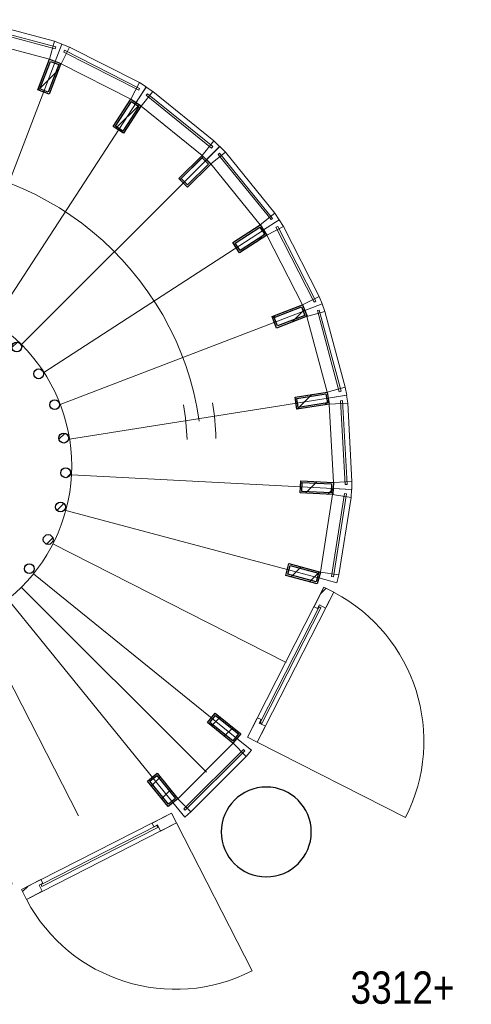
# Model space of a CAD drawing. Header units: millimetres. Extents: x 274611 to 571164, y 158736 to 298905.
# Tile 71 of 172: x 502717 to 505477, y 197127 to 203153. Entities that reach past the tile are written whole.
import ezdxf

# ---------------------------------------------------------------- set-up
doc = ezdxf.new("R2010")
doc.units = ezdxf.units.MM
doc.header["$LTSCALE"] = 400
for name, color, linetype, lineweight in [('Binnenkozijnen', 140, 'Continuous', 15), ('mat-beton (ihwg)', 5, 'Continuous', 25), ('mat-glas-hor', 5, 'Continuous', 15), ('mat-naaldhout', 140, 'Continuous', 15), ('mat-staal', 5, 'Continuous', 25), ('None', 7, 'Continuous', 9), ('Tekst', 140, 'Continuous', 15)]:
    doc.layers.add(name, color=color, linetype=linetype, lineweight=lineweight)
doc.styles.add('Arial Narrow', font='ARIALN.TTF', dxfattribs={"height": 222.25})

# ---------------------------------------------------------------- blocks, each defined once
blk = doc.blocks.new('Kolom O 550')
at = {"layer": 'mat-beton (ihwg)', "lineweight": 25}
blk.add_circle((0, 0), 275, dxfattribs=at)
blk = doc.blocks.new('*X1071')
at = {"layer": 'None', "lineweight": 9}
blk.add_line((-7209.5, -987), (-7171.7, -949.2), dxfattribs=at)
blk = doc.blocks.new('*X1072')
at = {"layer": 'None', "lineweight": 25}
blk.add_line((-7389.7, -1591.4), (-7376.4, -1578.2), dxfattribs=at)
blk = doc.blocks.new('*X1073')
at = {"layer": 'None', "lineweight": 9}
blk.add_line((-7414.1, -1757.2), (-7410.5, -1753.7), dxfattribs=at)
blk = doc.blocks.new('*X1074')
at = {"layer": 'None', "lineweight": 9}
blk.add_line((-7364, -1990), (-7326.7, -1952.7), dxfattribs=at)
blk = doc.blocks.new('*X1075')
at = {"layer": 'None', "lineweight": 9}
blk.add_line((-7267.4, -2176.3), (-7231.9, -2140.8), dxfattribs=at)
blk = doc.blocks.new('*X1076')
at = {"layer": 'None', "lineweight": 9}
blk.add_line((-7131.6, -2323.2), (-7115, -2306.7), dxfattribs=at)
blk = doc.blocks.new('*X1077')
at = {"layer": 'None', "lineweight": 9}
blk.add_line((-6573.1, -2613.3), (-6546.9, -2587.1), dxfattribs=at)
blk = doc.blocks.new('*X1078')
at = {"layer": 'None', "lineweight": 9}
blk.add_line((-6333.9, -2657), (-6301.4, -2624.4), dxfattribs=at)
blk = doc.blocks.new('*X1079')
at = {"layer": 'None', "lineweight": 25}
blk.add_line((-6146, -2610.5), (-6104.2, -2568.6), dxfattribs=at)
blk = doc.blocks.new('*X1080')
at = {"layer": 'None', "lineweight": 9}
blk.add_line((-5937, -2542.9), (-5896.9, -2502.8), dxfattribs=at)
blk = doc.blocks.new('*X1081')
at = {"layer": 'None', "lineweight": 9}
blk.add_line((-5492.5, -2098.4), (-5454, -2059.8), dxfattribs=at)
blk = doc.blocks.new('*X1082')
at = {"layer": 'None', "lineweight": 25}
blk.add_line((-5428.3, -1892.7), (-5385.9, -1850.3), dxfattribs=at)
blk = doc.blocks.new('*X1083')
at = {"layer": 'None', "lineweight": 9}
blk.add_line((-5368.1, -1691.1), (-5345.4, -1668.4), dxfattribs=at)
blk = doc.blocks.new('*X1084')
at = {"layer": 'None', "lineweight": 9}
blk.add_line((-5416, -1456.2), (-5380.4, -1420.6), dxfattribs=at)
blk = doc.blocks.new('*X1085')
at = {"layer": 'None', "lineweight": 9}
blk.add_line((-5563.5, -1038), (-5558.2, -1032.7), dxfattribs=at)
blk = doc.blocks.new('*X1086')
at = {"layer": 'None', "lineweight": 9}
blk.add_line((-5703.9, -895.6), (-5670.6, -862.2), dxfattribs=at)
blk = doc.blocks.new('*X1087')
at = {"layer": 'None', "lineweight": 9}
blk.add_line((-5865.6, -774.4), (-5824.5, -733.3), dxfattribs=at)
blk = doc.blocks.new('*X1088')
at = {"layer": 'None', "lineweight": 9}
blk.add_line((-6054.3, -680.2), (-6012.7, -638.7), dxfattribs=at)
blk = doc.blocks.new('*X1089')
at = {"layer": 'None', "lineweight": 9}
blk.add_line((-6264.5, -607.7), (-6236.5, -579.7), dxfattribs=at)
blk = doc.blocks.new('*X1090')
at = {"layer": 'None', "lineweight": 9}
blk.add_line((-7059.7, -837.2), (-7021.3, -798.8), dxfattribs=at)
blk = doc.blocks.new('*U1091')
at = {"layer": 'mat-staal', "lineweight": 25}
for centre in [(-6446.6, -599.4), (-6234.6, -609.6), (-6656.1, -633.6), (-6029.3, -663.6), (-6854, -710.6), (-5839.7, -759.2), (-7031.5, -827), (-5674.1, -892), (-7180.9, -977.8), (-5539.8, -1056.4), (-7295.8, -1156.3), (-5442.6, -1245.1), (-7371, -1354.8), (-5386.7, -1449.9), (-7403.2, -1564.7), (-5374.7, -1661.9), (-7391.2, -1776.6), (-5406.9, -1871.7), (-7335.3, -1981.4), (-5482.1, -2070.2), (-7238.1, -2170.1), (-5596.9, -2248.8), (-7103.8, -2334.5), (-5746.4, -2399.5), (-6938.2, -2467.4), (-5923.9, -2516), (-6748.6, -2562.9), (-6543.3, -2616.9), (-6121.7, -2592.9), (-6331.3, -2627.1)]:
    blk.add_circle(centre, 30, dxfattribs=at)
at = {"layer": 'None', "color": 43, "linetype": 'Continuous', "lineweight": 9}
for p, q in [((-6527.2, 1026.4), (-6443, -571.4)), ((-5974, 997.4), (-6223.8, -583)), ((-7074.4, 939.7), (-6659.9, -605.6)), ((-5438.8, 854), (-6011.8, -639.9)), ((-7591.6, 741.2), (-6864.8, -684.2)), ((-4945.2, 602.5), (-5816.3, -739.6)), ((-8056.2, 439.5), (-7049, -803.7)), ((-4514.7, 253.9), (-5645.7, -877.8)), ((-8448, 47.7), (-7204.3, -958.9)), ((-4166, -176.7), (-5507.7, -1048.5)), ((-8749.7, -416.9), (-7323.9, -1142.9)), ((-3914.5, -670.3), (-5408.1, -1244.1)), ((-8948.2, -934.1), (-7402.6, -1347.8)), ((-3771.1, -1205.4), (-5351.3, -1456.1)), ((-9034.9, -1481.3), (-7437.1, -1564.6)), ((-3742.1, -1758.7), (-5339.9, -1675.4)), ((-9005.9, -2034.6), (-7425.7, -1783.8)), ((-3828.8, -2305.8), (-5374.4, -1892.2)), ((-8862.5, -2569.7), (-7368.9, -1995.9)), ((-4027.3, -2823.1), (-5453.1, -2097.1)), ((-8611, -3063.3), (-7269.3, -2191.5)), ((-4329, -3287.7), (-5572.7, -2281.1)), ((-8262.3, -3493.8), (-7131.3, -2362.2)), ((-4514.6, -3493.8), (-5646.3, -2362.8)), ((-4720.8, -3679.4), (-5728, -2436.3)), ((-7831.8, -3842.5), (-6960.7, -2500.4)), ((-5297, -3762.2), (-5912.2, -2555.7)), ((-7338.2, -4094), (-6765.2, -2600.1)), ((-5702.6, -4179.7), (-6117.1, -2634.3)), ((-6803, -4237.4), (-6553.2, -2657)), ((-6249.8, -4266.4), (-6334, -2668.6))]:
    blk.add_line(p, q, dxfattribs=at)
at = {"layer": 'mat-staal'}
for name in ['*X1089', '*X1088', '*X1087', '*X1090', '*X1086', '*X1071', '*X1085', '*X1084', '*X1072', '*X1083', '*X1073', '*X1082', '*X1074', '*X1081', '*X1075', '*X1076', '*X1080', '*X1077', '*X1079', '*X1078']:
    blk.add_blockref(name, (0, 0), dxfattribs=at)
blk = doc.blocks.new('*X1092')
at = {"layer": 'None', "lineweight": 5}
blk.add_line((-3817, -2402.8), (-3783.2, -2369), dxfattribs=at)
blk = doc.blocks.new('*U1093')
at = {"layer": 'mat-glas-hor', "color": 140, "lineweight": 15}
blk.add_lwpolyline([(-4176.4, -3196.3), (-3815.9, -2487.8), (-3826.6, -2482.3), (-4187.1, -3190.8)], close=True, dxfattribs=at)
at = {"layer": 'mat-naaldhout', "color": 140, "linetype": 'Continuous', "lineweight": 15}
for points in [[(-3823.6, -2470.8), (-3834.9, -2493.1), (-3857.2, -2481.7), (-3796.4, -2362.3), (-3736.7, -2392.7), (-3786.1, -2489.8)], [(-4191.8, -3194.4), (-4180.4, -3172.1), (-4202.7, -3160.8), (-4263.5, -3280.2), (-4203.8, -3310.6), (-4154.3, -3213.4)]]:
    blk.add_lwpolyline(points, close=True, dxfattribs=at)
at = {"layer": 'None', "color": 43, "linetype": 'Continuous', "lineweight": 9}
blk.add_line((-3297.8, -3771.6), (-4203.8, -3310.6), dxfattribs=at)
at = {"layer": 'None', "color": 8, "lineweight": 5}
blk.add_lwpolyline([(-3796.4, -2362.3), (-3736.7, -2392.7), (-4203.8, -3310.6), (-4263.5, -3280.2)], close=True, dxfattribs=at)
at = {"layer": 'None', "color": 43, "linetype": 'Continuous', "lineweight": 9}
blk.add_arc((-4215.8, -3304.5), 1030, 333.03184, 62.06239, dxfattribs=at)
at = {"layer": 'mat-naaldhout', "color": 140}
blk.add_blockref('*X1092', (0, 0), dxfattribs=at)
blk = doc.blocks.new('*U1094')
at = {"layer": 'None', "color": 7}
blk.add_blockref('*U1093', (0, 0), dxfattribs=at)
blk = doc.blocks.new('*U1131')
at = {"layer": 'Binnenkozijnen', "color": 43, "lineweight": 9}
for p, q in [((-5907.7, 1102.6), (-5937.1, 992.5)), ((-5444.5, 979), (-5907.7, 1102.6)), ((-5473.9, 868.9), (-5937.1, 992.5)), ((-5444.5, 979), (-5473.9, 868.9))]:
    blk.add_line(p, q, dxfattribs=at)
at = {"layer": 'Binnenkozijnen', "lineweight": 15}
for p, q in [((-5932.6, 1077.2), (-5935.7, 1065.6)), ((-5438.7, 932.9), (-5935.7, 1065.6)), ((-5435.6, 944.5), (-5932.6, 1077.2)), ((-5435.6, 944.5), (-5438.7, 932.9))]:
    blk.add_line(p, q, dxfattribs=at)
at = {"layer": 'Binnenkozijnen', "color": 140, "lineweight": 15}
for points in [[(-5974.1, 998.3), (-5937.1, 992.5), (-5907.7, 1102.6), (-5956.4, 1110.9)], [(-5438.9, 855.4), (-5473.9, 868.9), (-5444.5, 979), (-5398.1, 961.9)]]:
    blk.add_lwpolyline(points, close=True, dxfattribs=at)
blk = doc.blocks.new('*X1132')
at = {"layer": 'None', "lineweight": 9}
blk.add_line((-5541.8, 680.7), (-5418.4, 804.1), dxfattribs=at)
blk = doc.blocks.new('*U1133')
at = {"layer": 'mat-staal', "lineweight": 25}
for points in [[(-5473.9, 868.9), (-5403.9, 842), (-5475.4, 655.3), (-5545.5, 682.1)], [(-5468.2, 855.9), (-5416.8, 836.3), (-5481.2, 668.2), (-5532.6, 687.8)]]:
    blk.add_lwpolyline(points, close=True, dxfattribs=at)
at = {"layer": 'mat-staal'}
blk.add_blockref('*X1132', (0, 0), dxfattribs=at)
blk = doc.blocks.new('*U1134')
at = {"layer": 'Binnenkozijnen', "color": 43, "lineweight": 9}
for p, q in [((-5352.1, 943.1), (-5403.7, 841.5)), ((-4924.7, 725.9), (-5352.1, 943.1)), ((-4976.4, 624.3), (-5403.7, 841.5)), ((-4924.7, 725.9), (-4976.4, 624.3))]:
    blk.add_line(p, q, dxfattribs=at)
at = {"layer": 'Binnenkozijnen', "lineweight": 15}
for p, q in [((-5381.7, 923.4), (-5387.2, 912.7)), ((-4928.6, 679.6), (-5387.2, 912.7)), ((-4923.2, 690.3), (-5381.7, 923.4)), ((-4923.2, 690.3), (-4928.6, 679.6))]:
    blk.add_line(p, q, dxfattribs=at)
at = {"layer": 'Binnenkozijnen', "color": 140, "lineweight": 15}
for points in [[(-5438.8, 854.9), (-5403.7, 841.5), (-5352.1, 943.1), (-5398, 961.4)], [(-4944.9, 603.9), (-4976.4, 624.3), (-4924.7, 725.9), (-4882.9, 699.5)]]:
    blk.add_lwpolyline(points, close=True, dxfattribs=at)
blk = doc.blocks.new('*X1135')
at = {"layer": 'None', "lineweight": 25}
blk.add_line((-5069.3, 446.1), (-4924.7, 590.7), dxfattribs=at)
blk = doc.blocks.new('*U1136')
at = {"layer": 'mat-staal', "lineweight": 25}
for points in [[(-4976.4, 624.3), (-4913.5, 583.5), (-5022.3, 415.7), (-5085.2, 456.5)], [(-4973.5, 610.5), (-4927.3, 580.5), (-5025.2, 429.5), (-5071.4, 459.4)]]:
    blk.add_lwpolyline(points, close=True, dxfattribs=at)
at = {"layer": 'mat-staal'}
blk.add_blockref('*X1135', (0, 0), dxfattribs=at)
blk = doc.blocks.new('*U1137')
at = {"layer": 'Binnenkozijnen', "color": 43, "lineweight": 9}
for p, q in [((-4842.2, 670.5), (-4913.9, 581.8)), ((-4469.5, 369), (-4842.2, 670.5)), ((-4541.2, 280.4), (-4913.9, 581.8)), ((-4469.5, 369), (-4541.2, 280.4))]:
    blk.add_line(p, q, dxfattribs=at)
at = {"layer": 'Binnenkozijnen', "lineweight": 15}
for p, q in [((-4875.3, 657.4), (-4882.9, 648.1)), ((-4482.9, 324.6), (-4882.9, 648.1)), ((-4475.4, 333.9), (-4875.3, 657.4)), ((-4475.4, 333.9), (-4482.9, 324.6))]:
    blk.add_line(p, q, dxfattribs=at)
at = {"layer": 'Binnenkozijnen', "color": 140, "lineweight": 15}
for points in [[(-4945.4, 602.2), (-4913.9, 581.8), (-4842.2, 670.5), (-4883.3, 697.9)], [(-4514.7, 253.9), (-4541.2, 280.4), (-4469.5, 369), (-4434.1, 334.5)]]:
    blk.add_lwpolyline(points, close=True, dxfattribs=at)
blk = doc.blocks.new('*X1138')
at = {"layer": 'None', "lineweight": 9}
blk.add_line((-4676, 132.3), (-4534.6, 273.8), dxfattribs=at)
blk = doc.blocks.new('*U1139')
at = {"layer": 'mat-staal', "lineweight": 25}
for points in [[(-4541.2, 280.4), (-4488.1, 227.4), (-4629.5, 85.9), (-4682.6, 138.9)], [(-4541.2, 266.2), (-4502.3, 227.3), (-4629.5, 100), (-4668.4, 138.9)]]:
    blk.add_lwpolyline(points, close=True, dxfattribs=at)
at = {"layer": 'mat-staal'}
blk.add_blockref('*X1138', (0, 0), dxfattribs=at)
blk = doc.blocks.new('*U1140')
at = {"layer": 'Binnenkozijnen', "color": 43, "lineweight": 9}
for p, q in [((-4399.2, 300.1), (-4487.8, 228.2)), ((-4097.2, -72.2), (-4399.2, 300.1)), ((-4185.7, -144), (-4487.8, 228.2)), ((-4097.2, -72.2), (-4185.7, -144))]:
    blk.add_line(p, q, dxfattribs=at)
at = {"layer": 'Binnenkozijnen', "lineweight": 15}
for p, q in [((-4434.3, 294.1), (-4443.7, 286.6)), ((-4119.5, -112.9), (-4443.7, 286.6)), ((-4110.2, -105.3), (-4434.3, 294.1)), ((-4110.2, -105.3), (-4119.5, -112.9))]:
    blk.add_line(p, q, dxfattribs=at)
at = {"layer": 'Binnenkozijnen', "color": 140, "lineweight": 15}
for points in [[(-4514.3, 254.7), (-4487.8, 228.2), (-4399.2, 300.1), (-4433.8, 335.4)], [(-4165.3, -175.5), (-4185.7, -144), (-4097.2, -72.2), (-4069.7, -113.3)]]:
    blk.add_lwpolyline(points, close=True, dxfattribs=at)
blk = doc.blocks.new('*X1141')
at = {"layer": 'None', "lineweight": 9}
blk.add_line((-4207.4, -247.6), (-4153.4, -193.6), dxfattribs=at)
blk = doc.blocks.new('*U1142')
at = {"layer": 'mat-staal', "lineweight": 25}
for points in [[(-4185.7, -144), (-4144.8, -206.9), (-4312.5, -315.9), (-4353.4, -253.1)], [(-4188.6, -157.9), (-4158.6, -204), (-4309.5, -302.1), (-4339.5, -256)]]:
    blk.add_lwpolyline(points, close=True, dxfattribs=at)
at = {"layer": 'mat-staal'}
blk.add_blockref('*X1141', (0, 0), dxfattribs=at)
blk = doc.blocks.new('*U1143')
at = {"layer": 'Binnenkozijnen', "color": 43, "lineweight": 9}
for p, q in [((-4043.5, -155.5), (-4145, -207.3)), ((-3825.5, -582.4), (-4043.5, -155.5)), ((-3927, -634.3), (-4145, -207.3)), ((-3825.5, -582.4), (-3927, -634.3))]:
    blk.add_line(p, q, dxfattribs=at)
at = {"layer": 'Binnenkozijnen', "lineweight": 15}
for p, q in [((-4079.1, -154), (-4089.8, -159.5)), ((-3855.8, -617.5), (-4089.8, -159.5)), ((-3845.1, -612.1), (-4079.1, -154)), ((-3845.1, -612.1), (-3855.8, -617.5))]:
    blk.add_line(p, q, dxfattribs=at)
at = {"layer": 'Binnenkozijnen', "color": 140, "lineweight": 15}
for points in [[(-4165.5, -175.9), (-4145, -207.3), (-4043.5, -155.5), (-4070, -113.7)], [(-3913.5, -669.3), (-3927, -634.3), (-3825.5, -582.4), (-3807.1, -628.3)]]:
    blk.add_lwpolyline(points, close=True, dxfattribs=at)
blk = doc.blocks.new('*X1144')
at = {"layer": 'None', "lineweight": 9}
blk.add_line((-4109.9, -715.8), (-4091.8, -697.6), dxfattribs=at)
at = {"layer": 'None', "lineweight": 25}
blk.add_line((-3992.5, -739.8), (-3915.9, -663.2), dxfattribs=at)
blk = doc.blocks.new('*U1145')
at = {"layer": 'mat-staal', "lineweight": 25}
for points in [[(-3927, -634.3), (-3900, -704.3), (-4086.7, -776.1), (-4113.6, -706.1)], [(-3932.7, -647.2), (-3913, -698.5), (-4081, -763.1), (-4100.7, -711.8)]]:
    blk.add_lwpolyline(points, close=True, dxfattribs=at)
at = {"layer": 'mat-staal'}
blk.add_blockref('*X1144', (0, 0), dxfattribs=at)
blk = doc.blocks.new('*U1146')
at = {"layer": 'Binnenkozijnen', "color": 43, "lineweight": 9}
for p, q in [((-3790.3, -675), (-3900.4, -704.6)), ((-3775.8, -1167.6), (-3900.4, -704.6)), ((-3665.7, -1137.9), (-3790.3, -675)), ((-3665.7, -1137.9), (-3775.8, -1167.6))]:
    blk.add_line(p, q, dxfattribs=at)
at = {"layer": 'Binnenkozijnen', "lineweight": 15}
for p, q in [((-3824.8, -666.2), (-3836.4, -669.3)), ((-3702.7, -1166), (-3836.4, -669.3)), ((-3691.1, -1162.9), (-3824.8, -666.2)), ((-3691.1, -1162.9), (-3702.7, -1166))]:
    blk.add_line(p, q, dxfattribs=at)
at = {"layer": 'Binnenkozijnen', "color": 140, "lineweight": 15}
for points in [[(-3913.9, -669.7), (-3900.4, -704.6), (-3790.3, -675), (-3807.5, -628.7)], [(-3769.9, -1204.6), (-3775.8, -1167.6), (-3665.7, -1137.9), (-3657.3, -1186.7)]]:
    blk.add_lwpolyline(points, close=True, dxfattribs=at)
blk = doc.blocks.new('*X1147')
at = {"layer": 'None', "lineweight": 25}
blk.add_line((-3959.8, -1272.8), (-3869.5, -1182.5), dxfattribs=at)
at = {"layer": 'None', "lineweight": 9}
blk.add_line((-3791.6, -1246), (-3767.2, -1221.6), dxfattribs=at)
blk = doc.blocks.new('*U1148')
at = {"layer": 'mat-staal', "lineweight": 25}
for points in [[(-3775.8, -1167.6), (-3764, -1241.6), (-3961.5, -1273.1), (-3973.3, -1199)], [(-3784.1, -1179), (-3775.5, -1233.3), (-3953.2, -1261.6), (-3961.9, -1207.3)]]:
    blk.add_lwpolyline(points, close=True, dxfattribs=at)
at = {"layer": 'mat-staal'}
blk.add_blockref('*X1147', (0, 0), dxfattribs=at)
blk = doc.blocks.new('*U1149')
at = {"layer": 'Binnenkozijnen', "color": 43, "lineweight": 9}
for p, q in [((-3650.6, -1235.9), (-3764.4, -1242)), ((-3738.8, -1720.7), (-3764.4, -1242)), ((-3625, -1714.6), (-3650.6, -1235.9)), ((-3625, -1714.6), (-3738.8, -1720.7))]:
    blk.add_line(p, q, dxfattribs=at)
at = {"layer": 'Binnenkozijnen', "lineweight": 15}
for p, q in [((-3682.5, -1220.1), (-3694.5, -1220.7)), ((-3667, -1734.3), (-3694.5, -1220.7)), ((-3655, -1733.7), (-3682.5, -1220.1)), ((-3655, -1733.7), (-3667, -1734.3))]:
    blk.add_line(p, q, dxfattribs=at)
at = {"layer": 'Binnenkozijnen', "color": 140, "lineweight": 15}
for points in [[(-3770.3, -1204.9), (-3764.4, -1242), (-3650.6, -1235.9), (-3657.8, -1187)], [(-3740.8, -1758.1), (-3738.8, -1720.7), (-3625, -1714.6), (-3626.9, -1764)]]:
    blk.add_lwpolyline(points, close=True, dxfattribs=at)
blk = doc.blocks.new('*X1150')
at = {"layer": 'None', "lineweight": 25}
blk.add_line((-3908.3, -1787), (-3836.9, -1715.6), dxfattribs=at)
at = {"layer": 'None', "lineweight": 9}
blk.add_line((-3773.9, -1794), (-3740.9, -1761), dxfattribs=at)
blk = doc.blocks.new('*U1151')
at = {"layer": 'mat-staal', "lineweight": 25}
for points in [[(-3738.8, -1720.7), (-3742.7, -1795.6), (-3942.5, -1785.2), (-3938.6, -1710.3)], [(-3749.4, -1730.1), (-3752.2, -1785.1), (-3932, -1775.8), (-3929.1, -1720.8)]]:
    blk.add_lwpolyline(points, close=True, dxfattribs=at)
at = {"layer": 'mat-staal'}
blk.add_blockref('*X1150', (0, 0), dxfattribs=at)
blk = doc.blocks.new('*U1152')
at = {"layer": 'Binnenkozijnen', "color": 43, "lineweight": 9}
for p, q in [((-3817.7, -2269.4), (-3743.2, -1795.8)), ((-3630.6, -1813.5), (-3743.2, -1795.8)), ((-3705.1, -2287.1), (-3630.6, -1813.5)), ((-3705.1, -2287.1), (-3817.7, -2269.4))]:
    blk.add_line(p, q, dxfattribs=at)
at = {"layer": 'Binnenkozijnen', "lineweight": 15}
for p, q in [((-3750.3, -2297.7), (-3670.3, -1789.5)), ((-3738.4, -2299.5), (-3658.5, -1791.4)), ((-3658.5, -1791.4), (-3670.3, -1789.5)), ((-3738.4, -2299.5), (-3750.3, -2297.7))]:
    blk.add_line(p, q, dxfattribs=at)
at = {"layer": 'Binnenkozijnen', "color": 140, "lineweight": 15}
for points in [[(-3741.3, -1758.3), (-3743.2, -1795.8), (-3630.6, -1813.5), (-3627.4, -1764.2)], [(-3827.4, -2305.6), (-3817.7, -2269.4), (-3705.1, -2287.1), (-3717.2, -2335)]]:
    blk.add_lwpolyline(points, close=True, dxfattribs=at)
blk = doc.blocks.new('*X1153')
at = {"layer": 'None', "lineweight": 9}
blk.add_line((-3996.3, -2299.3), (-3935.1, -2238), dxfattribs=at)
at = {"layer": 'None', "lineweight": 25}
blk.add_line((-3884.7, -2329.1), (-3823.5, -2267.8), dxfattribs=at)
blk = doc.blocks.new('*U1154')
at = {"layer": 'mat-staal', "lineweight": 25}
for points in [[(-3817.7, -2269.4), (-3837, -2341.8), (-4030.3, -2290.2), (-4010.9, -2217.7)], [(-3829.9, -2276.4), (-3844.1, -2329.6), (-4018, -2283.1), (-4003.8, -2230)]]:
    blk.add_lwpolyline(points, close=True, dxfattribs=at)
at = {"layer": 'mat-staal'}
blk.add_blockref('*X1153', (0, 0), dxfattribs=at)
blk = doc.blocks.new('*X1172')
at = {"layer": 'None', "lineweight": 25}
blk.add_line((-4483.7, -3210.9), (-4430.4, -3157.6), dxfattribs=at)
at = {"layer": 'None', "lineweight": 9}
blk.add_line((-4405.5, -3274.1), (-4352.2, -3220.8), dxfattribs=at)
blk = doc.blocks.new('*U1173')
at = {"layer": 'mat-staal', "lineweight": 25}
for points in [[(-4305.5, -3258.6), (-4352.7, -3316.9), (-4508.1, -3191.1), (-4461, -3132.8)], [(-4319.6, -3260.1), (-4354.2, -3302.8), (-4494.1, -3189.6), (-4459.5, -3146.8)]]:
    blk.add_lwpolyline(points, close=True, dxfattribs=at)
at = {"layer": 'mat-staal'}
blk.add_blockref('*X1172', (0, 0), dxfattribs=at)
blk = doc.blocks.new('*U1174')
at = {"layer": 'Binnenkozijnen', "color": 43, "lineweight": 9}
for p, q in [((-4690.4, -3656.5), (-4351.8, -3317.2)), ((-4271.1, -3397.7), (-4351.8, -3317.2)), ((-4609.7, -3737), (-4271.1, -3397.7)), ((-4609.7, -3737), (-4690.4, -3656.5))]:
    blk.add_line(p, q, dxfattribs=at)
at = {"layer": 'Binnenkozijnen', "lineweight": 15}
for p, q in [((-4652.5, -3719), (-4289.2, -3354.9)), ((-4644, -3727.5), (-4280.7, -3363.4)), ((-4280.7, -3363.4), (-4289.2, -3354.9)), ((-4644, -3727.5), (-4652.5, -3719))]:
    blk.add_line(p, q, dxfattribs=at)
at = {"layer": 'Binnenkozijnen', "color": 140, "lineweight": 15}
for points in [[(-4328.2, -3288), (-4351.8, -3317.2), (-4271.1, -3397.7), (-4239.5, -3359.6)], [(-4719.6, -3680.1), (-4690.4, -3656.5), (-4609.7, -3737), (-4647.7, -3768.6)]]:
    blk.add_lwpolyline(points, close=True, dxfattribs=at)
blk = doc.blocks.new('*X1175')
at = {"layer": 'None', "lineweight": 25}
blk.add_line((-4850.7, -3577.9), (-4797.4, -3524.6), dxfattribs=at)
at = {"layer": 'None', "lineweight": 9}
blk.add_line((-4787.4, -3656), (-4734.1, -3602.7), dxfattribs=at)
blk = doc.blocks.new('*U1176')
at = {"layer": 'mat-staal', "lineweight": 25}
for points in [[(-4690.4, -3656.5), (-4748.7, -3703.7), (-4874.7, -3548.4), (-4816.4, -3501.1)], [(-4704.5, -3655), (-4747.2, -3689.7), (-4860.6, -3549.8), (-4817.9, -3515.2)]]:
    blk.add_lwpolyline(points, close=True, dxfattribs=at)
at = {"layer": 'mat-staal'}
blk.add_blockref('*X1175', (0, 0), dxfattribs=at)
blk = doc.blocks.new('*X1177')
at = {"layer": 'None', "lineweight": 5}
blk.add_line((-5639.4, -4225.2), (-5607.2, -4193), dxfattribs=at)
blk = doc.blocks.new('*U1178')
at = {"layer": 'mat-glas-hor', "color": 140, "lineweight": 15}
blk.add_lwpolyline([(-4812, -3832.2), (-5520.3, -4193.1), (-5525.8, -4182.4), (-4817.4, -3821.5)], close=True, dxfattribs=at)
at = {"layer": 'mat-naaldhout', "color": 140, "linetype": 'Continuous', "lineweight": 15}
for points in [[(-4813.9, -3816.9), (-4836.2, -3828.2), (-4847.5, -3805.9), (-4728.1, -3745.1), (-4697.7, -3804.8), (-4794.8, -3854.3)], [(-5537.3, -4185.5), (-5515, -4174.1), (-5526.4, -4151.8), (-5645.8, -4212.7), (-5615.4, -4272.4), (-5518.2, -4222.9)]]:
    blk.add_lwpolyline(points, close=True, dxfattribs=at)
at = {"layer": 'None', "color": 43, "linetype": 'Continuous', "lineweight": 9}
blk.add_line((-4236.2, -4710.5), (-4697.7, -3804.8), dxfattribs=at)
at = {"layer": 'None', "color": 8, "lineweight": 5}
blk.add_lwpolyline([(-5645.8, -4212.7), (-5615.4, -4272.4), (-4697.7, -3804.8), (-4728.1, -3745.1)], close=True, dxfattribs=at)
at = {"layer": 'None', "color": 43, "linetype": 'Continuous', "lineweight": 9}
blk.add_arc((-4703.8, -3792.8), 1030, 207.96879, 296.99934, dxfattribs=at)
at = {"layer": 'mat-naaldhout', "color": 140}
blk.add_blockref('*X1177', (0, 0), dxfattribs=at)
blk = doc.blocks.new('*U1179')
at = {"layer": 'None', "color": 7}
blk.add_blockref('*U1178', (0, 0), dxfattribs=at)
blk = doc.blocks.new('*U1180')
at = {"layer": 'None', "color": 140, "linetype": 'Continuous', "lineweight": 15}
blk.add_circle((-6388.5, -1620), 1050, dxfattribs=at)
at = {"layer": 'None', "color": 43, "linetype": 'Continuous', "lineweight": 9}
for centre, radius, start, end in [((-6388.9, -1613.3), 1850, 8.32617, 261.03999), ((-6117.9, -1506.4), 1485.7, 1.87329, 10.06923), ((-6117.9, -1506.4), 1662.5, 1.87329, 9.44502)]:
    blk.add_arc(centre, radius, start, end, dxfattribs=at)
at = {"layer": 'None', "color": 7}
for name in ['*U1131', '*U1091', '*U1134', '*U1133', '*U1137', '*U1136', '*U1140', '*U1139', '*U1143', '*U1142', '*U1145', '*U1146', '*U1148', '*U1149', '*U1151', '*U1152', '*U1154', '*U1094', '*U1173', '*U1174', '*U1176', '*U1179']:
    blk.add_blockref(name, (0, 0), dxfattribs=at)

msp = doc.modelspace()

# ---------------------------------------------------------------- block references
at = {"layer": 'mat-beton (ihwg)', "color": 7, "xscale": -1, "rotation": 270}
msp.add_blockref('Kolom O 550', (504224.18474, 198181.95664), dxfattribs=at)
at = {"layer": 'None', "color": 7}
msp.add_blockref('*U1180', (508373.12537, 202041.95664), dxfattribs=at)

# ---------------------------------------------------------------- texts
at = {"layer": 'Tekst', "color": 92, "insert": (504739.40315, 197328.19378), "char_height": 197.555556, "attachment_point": 1, "style": 'Arial Narrow'}
msp.add_mtext('3312+', dxfattribs=at)

doc.saveas('drawing.dxf')
